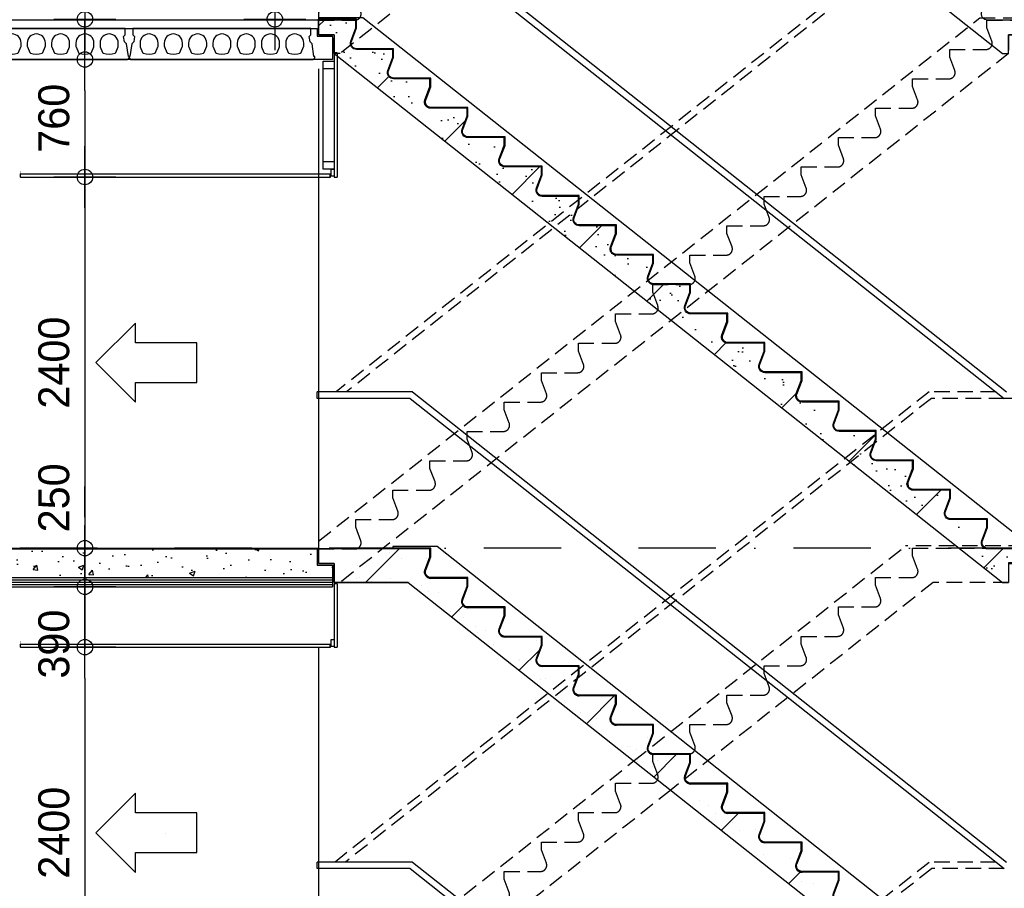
# Model space of a CAD drawing. Extents: x 0 to 140000, y 0 to 84100.
# Tile 90 of 105: x 112482 to 118847, y 49515 to 55132. Entities that reach past the tile are written whole.
import ezdxf
from ezdxf.enums import TextEntityAlignment as Align

# ---------------------------------------------------------------- set-up
doc = ezdxf.new("R2010")
doc.units = 0
doc.header["$LTSCALE"] = 100
doc.header["$MEASUREMENT"] = 0
doc.header["$PDMODE"] = 35
doc.header["$PDSIZE"] = 5
for name, pattern in [('B0201', [50, 31.25, -6.25, 6.25, -6.25]), ('DASHDOT', [1, 0.5, -0.25, 0, -0.25]), ('DASHEDX2', [1.5, 1, -0.5])]:
    doc.linetypes.add(name, pattern=pattern)
doc.layers.get('0').update_dxf_attribs({"linetype": 'CONTINUOUS'})
doc.layers.get('DEFPOINTS').update_dxf_attribs({"linetype": 'CONTINUOUS'})
for name, color, linetype in [('AA24----_TRAPPEN', 1, 'CONTINUOUS'), ('AA28----_ARCEER', 2, 'CONTINUOUS'), ('AL$0A---_WIJZIGINGEN', 2, 'CONTINUOUS'), ('AL$7A---_STRAMIEN', 42, 'B0201'), ('AL23----_VLOEREN', 7, 'CONTINUOUS'), ('AL24----_TRAPPEN', 2, 'CONTINUOUS'), ('AL24MH--_METAAL', 2, 'CONTINUOUS'), ('AL28----_KONSTRUKTIE', 3, 'CONTINUOUS'), ('AL43----_VLOERAFW', 1, 'CONTINUOUS'), ('AL45----_PLAFONDAFW', 7, 'CONTINUOUS'), ('AM$1A---_ALGEMEEN', 1, 'CONTINUOUS'), ('AT$0A---_WIJZIGINGEN', 7, 'CONTINUOUS')]:
    doc.layers.add(name, color=color, linetype=linetype)
doc.styles.add('03_AT', font='B-GBP')
doc.styles.add('B-01', font='b-gbp')
doc.dimstyles.new('BV100-18', dxfattribs={"dimscale": 100, "dimtxt": 2, "dimasz": 2, "dimexe": 3, "dimexo": 3, "dimgap": 1, "dimtad": 1, "dimdec": 0, "dimzin": 0, "dimtxsty": 'B-01', "dimblk": 'TOD', "dimcen": 1, "dimdle": 1.25, "dimse1": 1, "dimse2": 1, "dimclrd": 1, "dimclre": 1, "dimclrt": 1, "dimazin": 3, "dimtfac": 0.5, "dimtdec": 0, "dimtix": 1, "dimtmove": 0, "dimatfit": 3, "dimtolj": 1, "dimtzin": 0})

# ---------------------------------------------------------------- blocks, each defined once
blk = doc.blocks.new('18')
at = {"layer": 'AL24----_TRAPPEN', "color": 1}
for p, q in [((0, 15), (0, 0)), ((285.7, 15), (0, 15)), ((4560, -3368.6), (285.7, 15)), ((4560, -3368.6), (4560, -3420))]:
    blk.add_line(p, q, dxfattribs=at)
at = {"layer": 'AL24----_TRAPPEN', "color": 0}
for p, q in [((100, -215.8), (4420, -3635.8)), ((4560, -3420), (4560, -3515)), ((4460, -3515), (4460, -3635.8)), ((4460, -3515), (4560, -3515)), ((4420, -3635.8), (4460, -3635.8))]:
    blk.add_line(p, q, dxfattribs=at)
at = {"layer": 'AL24----_TRAPPEN', "color": 1}
for points in [[(245.1, -185, -0.520335), (212.2, -138.1), (245, -50.9), (245, 5), (245, 5), (245, 5), (0, 5)], [(485.1, -375, -0.520335), (452.2, -328.1), (485, -240.9), (485, -190), (485, -185), (480, -185), (245.1, -185)], [(725.1, -565, -0.520335), (692.2, -518.1), (725, -430.9), (725, -380), (725, -375), (720, -375), (485.1, -375)], [(965.1, -755, -0.520335), (932.2, -708.1), (965, -620.9), (965, -570), (965, -565), (960, -565), (725.1, -565)], [(1205.1, -945, -0.520335), (1172.2, -898.1), (1205, -810.9), (1205, -760), (1205, -755), (1200, -755), (965.1, -755)], [(1445.1, -1135, -0.520335), (1412.2, -1088.1), (1445, -1000.9), (1445, -950), (1445, -945), (1440, -945), (1205.1, -945)], [(1685.1, -1325, -0.520335), (1652.2, -1278.1), (1685, -1190.9), (1685, -1140), (1685, -1135), (1680, -1135), (1445.1, -1135)], [(1925.1, -1515, -0.520335), (1892.2, -1468.1), (1925, -1380.9), (1925, -1330), (1925, -1325), (1920, -1325), (1685.1, -1325)], [(2165.1, -1705, -0.520335), (2132.2, -1658.1), (2165, -1570.9), (2165, -1520), (2165, -1515), (2160, -1515), (1925.1, -1515)], [(2405.1, -1895, -0.520335), (2372.2, -1848.1), (2405, -1760.9), (2405, -1710), (2405, -1705), (2400, -1705), (2165.1, -1705)], [(2645.1, -2085, -0.520335), (2612.2, -2038.1), (2645, -1950.9), (2645, -1900), (2645, -1895), (2640, -1895), (2405.1, -1895)], [(2885.1, -2275, -0.520335), (2852.2, -2228.1), (2885, -2140.9), (2885, -2090), (2885, -2085), (2880, -2085), (2645.1, -2085)], [(3125.1, -2465, -0.520335), (3092.2, -2418.1), (3125, -2330.9), (3125, -2280), (3125, -2275), (3120, -2275), (2885.1, -2275)], [(3365.1, -2655, -0.520335), (3332.2, -2608.1), (3365, -2520.9), (3365, -2470), (3365, -2465), (3360, -2465), (3125.1, -2465)], [(3605.1, -2845, -0.520335), (3572.2, -2798.1), (3605, -2710.9), (3605, -2660), (3605, -2655), (3600, -2655), (3365.1, -2655)], [(3845.1, -3035, -0.520335), (3812.2, -2988.1), (3845, -2900.9), (3845, -2850), (3845, -2845), (3840, -2845), (3605.1, -2845)], [(4085.1, -3225, -0.520335), (4052.2, -3178.1), (4085, -3090.9), (4085, -3040), (4085, -3035), (4080, -3035), (3845.1, -3035)], [(4325.1, -3415, -0.520335), (4292.2, -3368.1), (4325, -3280.9), (4325, -3230), (4325, -3225), (4320, -3225), (4085.1, -3225)], [(4560, -3415, -0.520335), (4560, -3415), (4560, -3415), (4560, -3415), (4560, -3415), (4560, -3415), (4325.1, -3415)]]:
    blk.add_lwpolyline(points, format="xyb", dxfattribs=at)
at = {"layer": 'AL24----_TRAPPEN', "color": 0}
blk.add_lwpolyline([(240, 0), (0, 0), (0, -95), (100, -95), (100, -215.8)], dxfattribs=at)
for points in [[(480, -190), (245.1, -190, -0.520567), (207.5, -136.3), (240, -50), (240, 0)], [(720, -380), (485.1, -380, -0.520567), (447.5, -326.3), (480, -240), (480, -190)], [(960, -570), (725.1, -570, -0.520567), (687.5, -516.3), (720, -430), (720, -380)], [(1200, -760), (965.1, -760, -0.520567), (927.5, -706.3), (960, -620), (960, -570)], [(1440, -950), (1205.1, -950, -0.520567), (1167.5, -896.3), (1200, -810), (1200, -760)], [(1680, -1140), (1445.1, -1140, -0.520567), (1407.5, -1086.3), (1440, -1000), (1440, -950)], [(1920, -1330), (1685.1, -1330, -0.520567), (1647.5, -1276.3), (1680, -1190), (1680, -1140)], [(2160, -1520), (1925.1, -1520, -0.520567), (1887.5, -1466.3), (1920, -1380), (1920, -1330)], [(2400, -1710), (2165.1, -1710, -0.520567), (2127.5, -1656.3), (2160, -1570), (2160, -1520)], [(2640, -1900), (2405.1, -1900, -0.520567), (2367.5, -1846.3), (2400, -1760), (2400, -1710)], [(2880, -2090), (2645.1, -2090, -0.520567), (2607.5, -2036.3), (2640, -1950), (2640, -1900)], [(3120, -2280), (2885.1, -2280, -0.520567), (2847.5, -2226.3), (2880, -2140), (2880, -2090)], [(3360, -2470), (3125.1, -2470, -0.520567), (3087.5, -2416.3), (3120, -2330), (3120, -2280)], [(3600, -2660), (3365.1, -2660, -0.520567), (3327.5, -2606.3), (3360, -2520), (3360, -2470)], [(3840, -2850), (3605.1, -2850, -0.520567), (3567.5, -2796.3), (3600, -2710), (3600, -2660)], [(4080, -3040), (3845.1, -3040, -0.520567), (3807.5, -2986.3), (3840, -2900), (3840, -2850)], [(4320, -3230), (4085.1, -3230, -0.520567), (4047.5, -3176.3), (4080, -3090), (4080, -3040)], [(4560, -3420), (4325.1, -3420, -0.520567), (4287.5, -3366.3), (4320, -3280), (4320, -3230)]]:
    blk.add_lwpolyline(points, format="xyb", dxfattribs=at)
blk = doc.blocks.new('16EEN')
at = {"layer": 'AL24----_TRAPPEN', "color": 1, "linetype": 'DASHEDX2'}
for p, q in [((4560, 3060), (3794.3, 3060)), ((3840, 3045), (3840, 3045)), ((3973.7, 2824.2), (3973.7, 2824.2)), ((0, 56.4), (0, 20))]:
    blk.add_line(p, q, dxfattribs=at)
for points in [[(0, 56.4), (2039.9, 1671.3), (3794.3, 3060)], [(4560, 3060), (4560, 3060), (4560, 3060), (4560, 2950), (4460, 2950), (4460, 2824.2), (3973.7, 2824.2)], [(3973.7, 2824.2), (2278.7, 1482.3), (358.6, -37.7)], [(358.6, -37.7), (140, -210.8), (100, -210.8), (100, -90), (0, -90), (0, 20)]]:
    blk.add_lwpolyline(points, dxfattribs=at)
blk.add_lwpolyline([(0, 5), (234.9, 5, 0.227792), (266.1, 20, 0.261738), (272.5, 58.7), (240, 145), (240, 195), (474.9, 195, 0.520567), (512.5, 248.7), (480, 335), (480, 385), (714.9, 385, 0.520567), (752.5, 438.7), (720, 525), (720, 575), (954.9, 575, 0.520567), (992.5, 628.7), (960, 715), (960, 765), (1194.9, 765, 0.520567), (1232.5, 818.7), (1200, 905), (1200, 955), (1434.9, 955, 0.520567), (1472.5, 1008.7), (1440, 1095), (1440, 1145), (1674.9, 1145, 0.520567), (1712.5, 1198.7), (1680, 1285), (1680, 1335), (1914.9, 1335, 0.322881), (1952.8, 1362.4, 0.16924), (1952.5, 1388.7), (1920, 1475), (1920, 1525), (2154.9, 1525, 0.311297), (2192.3, 1550.8, 0.180087), (2192.5, 1578.7), (2160, 1665), (2160, 1715), (2394.9, 1715, 0.520567), (2432.5, 1768.7), (2400, 1855), (2400, 1905), (2634.9, 1905, 0.520567), (2672.5, 1958.7), (2640, 2045), (2640, 2095), (2874.9, 2095, 0.520567), (2912.5, 2148.7), (2880, 2235), (2880, 2285), (3114.9, 2285, 0.520567), (3152.5, 2338.7), (3120, 2425), (3120, 2475), (3354.9, 2475, 0.520567), (3392.5, 2528.7), (3360, 2615), (3360, 2665), (3594.9, 2665, 0.520567), (3632.5, 2718.7), (3600, 2805), (3600, 2855), (3834.9, 2855, 0.520567), (3872.5, 2908.7), (3840, 2995), (3840, 3045), (4560, 3045)], format="xyb", dxfattribs=at)
blk = doc.blocks.new('TOD')
for p, q in [((0, -1), (0, 1)), ((-1, 0), (1, 0))]:
    blk.add_line(p, q)
blk.add_circle((0, 0), 0.25)
blk = doc.blocks.new('*D134')
at = {"color": 1, "linetype": 'BYBLOCK'}
blk.add_line((112604, 57334.7), (112604, 55334.7), dxfattribs=at)
at = {"layer": 'DEFPOINTS', "color": 0, "linetype": 'BYBLOCK'}
for p in [(112404, 57534.7), (112404, 55134.7), (112604, 55134.7)]:
    blk.add_point(p, dxfattribs=at)
at = {"color": 1, "linetype": 'BYBLOCK', "xscale": 200, "yscale": 200, "zscale": 200}
for p, rotation in [((112604, 57534.7), 90), ((112604, 55134.7), 270)]:
    blk.add_blockref('TOD', p, dxfattribs=dict(at, rotation=rotation))
at = {"color": 1, "linetype": 'BYBLOCK', "insert": (112404, 56334.7), "char_height": 200, "attachment_point": 5, "rotation": 90, "style": 'B-01'}
blk.add_mtext('\\A1;2400', dxfattribs=at)
blk = doc.blocks.new('*D135')
at = {"color": 1, "linetype": 'BYBLOCK'}
blk.add_line((112604, 53914.7), (112604, 51914.7), dxfattribs=at)
at = {"layer": 'DEFPOINTS', "color": 0, "linetype": 'BYBLOCK'}
for p in [(112404, 54114.7), (112404, 51714.7), (112604, 51714.7)]:
    blk.add_point(p, dxfattribs=at)
at = {"color": 1, "linetype": 'BYBLOCK', "xscale": 200, "yscale": 200, "zscale": 200}
for p, rotation in [((112604, 54114.7), 90), ((112604, 51714.7), 270)]:
    blk.add_blockref('TOD', p, dxfattribs=dict(at, rotation=rotation))
at = {"color": 1, "linetype": 'BYBLOCK', "insert": (112404, 52914.7), "char_height": 200, "attachment_point": 5, "rotation": 90, "style": 'B-01'}
blk.add_mtext('\\A1;2400', dxfattribs=at)
blk = doc.blocks.new('*D136')
at = {"color": 1, "linetype": 'BYBLOCK'}
for p, q in [((112604, 51914.7), (112604, 52114.7)), ((112604, 51714.7), (112604, 51464.7)), ((112604, 51714.7), (112604, 51464.7)), ((112604, 51264.7), (112604, 51064.7))]:
    blk.add_line(p, q, dxfattribs=at)
at = {"layer": 'DEFPOINTS', "color": 0, "linetype": 'BYBLOCK'}
for p in [(112404, 51714.7), (112604, 51464.7), (112604, 51464.7)]:
    blk.add_point(p, dxfattribs=at)
at = {"color": 1, "linetype": 'BYBLOCK', "xscale": 200, "yscale": 200, "zscale": 200}
for p, rotation in [((112604, 51714.7), 270), ((112604, 51464.7), 90)]:
    blk.add_blockref('TOD', p, dxfattribs=dict(at, rotation=rotation))
at = {"color": 1, "linetype": 'BYBLOCK', "insert": (112404, 52040.2), "char_height": 200, "attachment_point": 5, "rotation": 90, "style": 'B-01'}
blk.add_mtext('\\A1;250', dxfattribs=at)
blk = doc.blocks.new('*D137')
at = {"color": 1, "linetype": 'BYBLOCK'}
for p, q in [((112604, 51664.7), (112604, 51864.7)), ((112604, 51464.7), (112604, 51074.7)), ((112604, 51464.7), (112604, 51074.7)), ((112604, 50874.7), (112604, 50674.7))]:
    blk.add_line(p, q, dxfattribs=at)
at = {"layer": 'DEFPOINTS', "color": 0, "linetype": 'BYBLOCK'}
for p in [(112804, 51464.7), (112604, 51074.7), (112804, 51074.7)]:
    blk.add_point(p, dxfattribs=at)
at = {"color": 1, "linetype": 'BYBLOCK', "xscale": 200, "yscale": 200, "zscale": 200}
for p, rotation in [((112604, 51464.7), 270), ((112604, 51074.7), 90)]:
    blk.add_blockref('TOD', p, dxfattribs=dict(at, rotation=rotation))
at = {"color": 1, "linetype": 'BYBLOCK', "insert": (112404, 51094.5), "char_height": 200, "attachment_point": 5, "rotation": 90, "style": 'B-01'}
blk.add_mtext('\\A1;390', dxfattribs=at)
blk = doc.blocks.new('*D138')
at = {"color": 1, "linetype": 'BYBLOCK'}
blk.add_line((112604, 50874.7), (112604, 48874.7), dxfattribs=at)
at = {"layer": 'DEFPOINTS', "color": 0, "linetype": 'BYBLOCK'}
for p in [(112404, 51074.7), (112404, 48674.7), (112604, 48674.7)]:
    blk.add_point(p, dxfattribs=at)
at = {"color": 1, "linetype": 'BYBLOCK', "xscale": 200, "yscale": 200, "zscale": 200}
for p, rotation in [((112604, 51074.7), 90), ((112604, 48674.7), 270)]:
    blk.add_blockref('TOD', p, dxfattribs=dict(at, rotation=rotation))
at = {"color": 1, "linetype": 'BYBLOCK', "insert": (112404, 49874.7), "char_height": 200, "attachment_point": 5, "rotation": 90, "style": 'B-01'}
blk.add_mtext('\\A1;2400', dxfattribs=at)
blk = doc.blocks.new('18A')
at = {"layer": 'AL24----_TRAPPEN', "color": 1, "linetype": 'DASHEDX2'}
for p, q in [((0, -3368.6), (4274.3, 15)), ((4274.3, 15), (4274.3, 15)), ((4460, -215.8), (140, -3635.8)), ((4460, -215.8), (4460, -215.8)), ((0, -3368.6), (0, -3368.6))]:
    blk.add_line(p, q, dxfattribs=at)
for points in [[(4274.3, 15), (4274.3, 15), (4560, 15), (4560, 15), (4560, -95), (4460, -95), (4460, -215.8), (4460, -215.8)], [(140, -3635.8), (140, -3635.8), (100, -3635.8), (100, -3515), (0, -3515), (0, -3368.6)]]:
    blk.add_lwpolyline(points, dxfattribs=at)
blk.add_lwpolyline([(0, -3420), (234.9, -3420, 0.227792), (266.1, -3405, 0.261738), (272.5, -3366.3), (240, -3280), (240, -3230), (474.9, -3230, 0.520567), (512.5, -3176.3), (480, -3090), (480, -3040), (714.9, -3040, 0.520567), (752.5, -2986.3), (720, -2900), (720, -2850), (954.9, -2850, 0.520567), (992.5, -2796.3), (960, -2710), (960, -2660), (1194.9, -2660, 0.520567), (1232.5, -2606.3), (1200, -2520), (1200, -2470), (1434.9, -2470, 0.520567), (1472.5, -2416.3), (1440, -2330), (1440, -2280), (1674.9, -2280, 0.520567), (1712.5, -2226.3), (1680, -2140), (1680, -2090), (1914.9, -2090, 0.520567), (1952.5, -2036.3), (1920, -1950), (1920, -1900), (2154.9, -1900, 0.322881), (2192.8, -1872.6, 0.16924), (2192.5, -1846.3), (2160, -1760), (2160, -1710), (2394.9, -1710, 0.311297), (2432.3, -1684.2, 0.180087), (2432.5, -1656.3), (2400, -1570), (2400, -1520), (2634.9, -1520, 0.520567), (2672.5, -1466.3), (2640, -1380), (2640, -1330), (2874.9, -1330, 0.520567), (2912.5, -1276.3), (2880, -1190), (2880, -1140), (3114.9, -1140, 0.520567), (3152.5, -1086.3), (3120, -1000), (3120, -950), (3354.9, -950, 0.520567), (3392.5, -896.3), (3360, -810), (3360, -760), (3594.9, -760, 0.520567), (3632.5, -706.3), (3600, -620), (3600, -570), (3834.9, -570, 0.520567), (3872.5, -516.3), (3840, -430), (3840, -380), (4074.9, -380, 0.520567), (4112.5, -326.3), (4080, -240), (4080, -190), (4314.9, -190, 0.322889), (4352.8, -162.6, 0.169233), (4352.5, -136.3), (4320, -50), (4320, 0), (4560, 0)], format="xyb", dxfattribs=at)
blk = doc.blocks.new('*D151')
at = {"color": 1, "linetype": 'BYBLOCK'}
blk.add_line((112904, 54674.7), (112904, 54314.7), dxfattribs=at)
at = {"layer": 'DEFPOINTS', "color": 0, "linetype": 'BYBLOCK'}
for p in [(112326.5, 54874.7), (112426.5, 54114.7), (112904, 54114.7)]:
    blk.add_point(p, dxfattribs=at)
at = {"color": 1, "linetype": 'BYBLOCK', "xscale": 200, "yscale": 200, "zscale": 200}
for p, rotation in [((112904, 54874.7), 90), ((112904, 54114.7), 270)]:
    blk.add_blockref('TOD', p, dxfattribs=dict(at, rotation=rotation))
at = {"color": 1, "linetype": 'BYBLOCK', "insert": (112704, 54494.7), "char_height": 200, "attachment_point": 5, "rotation": 90, "style": 'B-01'}
blk.add_mtext('\\A1;760', dxfattribs=at)
blk = doc.blocks.new('*D152')
at = {"color": 1, "linetype": 'BYBLOCK'}
for p, q in [((112904, 55334.7), (112904, 55534.7)), ((112904, 54874.7), (112904, 55134.7)), ((112904, 54874.7), (112904, 55134.7)), ((112904, 54674.7), (112904, 54474.7))]:
    blk.add_line(p, q, dxfattribs=at)
at = {"layer": 'DEFPOINTS', "color": 0, "linetype": 'BYBLOCK'}
for p in [(112904, 55134.7), (113044, 55134.7), (113044, 54874.7)]:
    blk.add_point(p, dxfattribs=at)
at = {"color": 1, "linetype": 'BYBLOCK', "xscale": 200, "yscale": 200, "zscale": 200}
for p, rotation in [((112904, 55134.7), 270), ((112904, 54874.7), 90)]:
    blk.add_blockref('TOD', p, dxfattribs=dict(at, rotation=rotation))
at = {"color": 1, "linetype": 'BYBLOCK', "insert": (112704, 55416.7), "char_height": 200, "attachment_point": 5, "rotation": 90, "style": 'B-01'}
blk.add_mtext('\\A1;260', dxfattribs=at)
blk = doc.blocks.new('N110200A_8790002')
blk.add_lwpolyline([(590, 0), (600, 10), (600, 20), (595, 20), (583.485281, 100.60303), (569.343146, 114.745166), (564.393398, 149.393398), (575, 160), (575, 200), (-575, 200), (-575, 160), (-564.393398, 149.393398), (-569.343146, 114.745166), (-583.485281, 100.60303), (-595, 20), (-600, 20), (-600, 10), (-590, 0)], close=True)
for points in [[(-529.5, 106.5), (-529.5, 86.873683, 0.099699), (-528.330573, 81.0672), (-513.225136, 45.08727, 0.216278), (-508.981623, 41.155233, 0.162058), (-433.018377, 41.155233, 0.216278), (-428.774864, 45.08727), (-413.669427, 81.0672, 0.099699), (-412.5, 86.873683), (-412.5, 106.5, 1)], [(-372.5, 106.5), (-372.5, 86.873683, 0.099699), (-371.330573, 81.0672), (-356.225136, 45.08727, 0.216278), (-351.981623, 41.155233, 0.162058), (-276.018377, 41.155233, 0.216278), (-271.774864, 45.08727), (-256.669427, 81.0672, 0.099699), (-255.5, 86.873683), (-255.5, 106.5, 1)], [(-215.5, 106.5), (-215.5, 86.873683, 0.099699), (-214.330573, 81.0672), (-199.225136, 45.08727, 0.216278), (-194.981623, 41.155233, 0.162058), (-119.018377, 41.155233, 0.216278), (-114.774864, 45.08727), (-99.669427, 81.0672, 0.099699), (-98.5, 86.873683), (-98.5, 106.5, 1)], [(-58.5, 106.5), (-58.5, 86.873683, 0.099699), (-57.330573, 81.0672), (-42.225136, 45.08727, 0.216278), (-37.981623, 41.155233, 0.162058), (37.981623, 41.155233, 0.216278), (42.225136, 45.08727), (57.330573, 81.0672, 0.099699), (58.5, 86.873683), (58.5, 106.5, 1)], [(98.5, 106.5), (98.5, 86.873683, 0.099699), (99.669427, 81.0672), (114.774864, 45.08727, 0.216278), (119.018377, 41.155233, 0.162058), (194.981623, 41.155233, 0.216278), (199.225136, 45.08727), (214.330573, 81.0672, 0.099699), (215.5, 86.873683), (215.5, 106.5, 1)], [(255.5, 106.5), (255.5, 86.873683, 0.099699), (256.669427, 81.0672), (271.774864, 45.08727, 0.216278), (276.018377, 41.155233, 0.162058), (351.981623, 41.155233, 0.216278), (356.225136, 45.08727), (371.330573, 81.0672, 0.099699), (372.5, 86.873683), (372.5, 106.5, 1)], [(412.5, 106.5), (412.5, 86.873683, 0.099699), (413.669427, 81.0672), (428.774864, 45.08727, 0.216278), (433.018377, 41.155233, 0.162058), (508.981623, 41.155233, 0.216278), (513.225136, 45.08727), (528.330573, 81.0672, 0.099699), (529.5, 86.873683), (529.5, 106.5, 1)]]:
    blk.add_lwpolyline(points, format="xyb", close=True)
blk = doc.blocks.new('*D153')
at = {"color": 1, "linetype": 'BYBLOCK'}
blk.add_line((114131.5, 55946.6), (114131.5, 55334.7), dxfattribs=at)
at = {"layer": 'DEFPOINTS', "color": 0, "linetype": 'BYBLOCK'}
for p in [(114414.7, 56146.6), (114131.5, 55134.7), (114414.7, 55134.7)]:
    blk.add_point(p, dxfattribs=at)
at = {"color": 1, "linetype": 'BYBLOCK', "xscale": 200, "yscale": 200, "zscale": 200}
for p, rotation in [((114131.5, 56146.6), 90), ((114131.5, 55134.7), 270)]:
    blk.add_blockref('TOD', p, dxfattribs=dict(at, rotation=rotation))
at = {"color": 1, "linetype": 'BYBLOCK', "insert": (113931.5, 55640.6), "char_height": 200, "attachment_point": 5, "rotation": 90, "style": 'B-01'}
blk.add_mtext('\\A1;1012', dxfattribs=at)
blk = doc.blocks.new('AS00S005')
at = {"layer": 'AL$0A---_WIJZIGINGEN'}
blk.add_lwpolyline([(0, 0), (-5.12, -5.12), (-5.12, -2.56), (-13.06, -2.56), (-13.06, 2.56), (-5.12, 2.56), (-5.12, 5.12)], close=True, dxfattribs=at)
at = {"layer": 'AT$0A---_WIJZIGINGEN', "color": 3, "style": '03_AT'}
blk.add_attdef('NUMMER', text='', height=3.5, dxfattribs=at).set_placement((-8.98, -0.06), align=Align.MIDDLE)

msp = doc.modelspace()

# ---------------------------------------------------------------- hatches: boundary and pattern name
at = {"layer": 'AA24----_TRAPPEN'}
h = msp.add_hatch(dxfattribs=at)
h.set_pattern_fill('PREFAB3', color=1, scale=880, style=0)
h.set_pattern_definition([(0, (140.8, 387.2), (519.2, 378.4), [0, -211.2, 0, -281.6, 0, -492.8]), (10, (501.6, 792), (291.1806, 730.4603), [0, -545.6, 0, -123.2, 0, -466.4]), (20, (202.4, 704), (185.4513, 854.139), [0, -378.4, 0, -255.2, 0, -554.4]), (30, (545.6, 616), (20.883, 703.0296), [0, -492.8, 0, -624.8, 0, -448.8]), (40, (396, 528), (246.4736, 746.7323), [0, -360.8, 0, -290.4, 0, -501.6]), (50, (765.6, 440), (-135.5938, 550.3049), [0, -105.6, 0, -695.2, 0, -413.6]), (60, (598.4, 352), (-132.2086, 950.208), [0, -132, 0, -413.6, 0, -475.2]), (70, (387.2, 264), (-247.9574, 502.2987), [0, -246.4, 0, -281.6, 0, -642.4]), (80, (448.8, 176), (-300.8515, 624.9365), [0, -316.8, 0, -378.4]), (90, (827.2, 88), (-589.6, 404.8), [0, -484, 0, -272.8, 0, -642.4]), (100, (88, 176), (-533.1868, 236.6077), [0, -246.4, 0, -510.4, 0, -580.8]), (110, (176, 264), (-551.9752, 435.9014), [0, -422.4, 0, -334.4, 0, -466.4]), (120, (264, 352), (-784.9035, 268.2927), [0, -580.8, 0, -184.8, 0, -668.8]), (130, (352, 440), (-581.375, -5.353), [0, -334.4, 0, -123.2, 0, -686.4]), (140, (440, 528), (-914.1775, -117.458), [0, -96.8, 0, -510.4, 0, -422.4]), (150, (528, 616), (-707.5142, -292.6506), [0, -246.4, 0, -290.4, 0, -563.2]), (160, (616, 704), (-870.7687, -488.436), [0, -519.2, 0, -211.2, 0, -360.8]), (170, (704, 792), (-426.616, -443.0498), [0, -334.4, 0, -193.6, 0, -677.6]), (45, (0, 0), (-390.2777, 390.2777), [])])
edge = h.paths.add_edge_path()
edge.add_line((117774.7, 52609.6), (117774.7, 52659.6))
edge.add_line((117774.7, 52659.6), (117539.8, 52659.6))
edge.add_arc((117539.8, 52699.6), 40, 158.78874, 270, ccw=False)
edge.add_line((117502.5, 52714.1), (117534.7, 52799.6))
edge.add_line((117534.7, 52799.6), (117534.7, 52849.6))
edge.add_line((117534.7, 52849.6), (117299.8, 52849.6))
edge.add_arc((117299.8, 52889.6), 40, 158.78874, 270, ccw=False)
edge.add_line((117262.5, 52904.1), (117294.7, 52989.6))
edge.add_line((117294.7, 52989.6), (117294.7, 53039.6))
edge.add_line((117294.7, 53039.6), (117059.8, 53039.6))
edge.add_arc((117059.8, 53079.6), 40, 158.78874, 270, ccw=False)
edge.add_line((117022.5, 53094.1), (117054.7, 53179.6))
edge.add_line((117054.7, 53179.6), (117054.7, 53229.6))
edge.add_line((117054.7, 53229.6), (116819.8, 53229.6))
edge.add_arc((116819.8, 53269.6), 40, 158.78874, 270, ccw=False)
edge.add_line((116782.5, 53284.1), (116814.7, 53369.6))
edge.add_line((116814.7, 53369.6), (116814.7, 53419.6))
edge.add_line((116814.7, 53419.6), (116579.8, 53419.6))
edge.add_arc((116579.8, 53459.6), 40, 158.78874, 270, ccw=False)
edge.add_line((116542.5, 53474.1), (116574.7, 53559.6))
edge.add_line((116574.7, 53559.6), (116574.7, 53609.6))
edge.add_line((116574.7, 53609.6), (116339.8, 53609.6))
edge.add_arc((116339.8, 53649.6), 40, 158.78874, 270, ccw=False)
edge.add_line((116302.5, 53664.1), (116334.7, 53749.6))
edge.add_line((116334.7, 53749.6), (116334.7, 53799.6))
edge.add_line((116334.7, 53799.6), (116099.8, 53799.6))
edge.add_arc((116099.8, 53839.6), 40, 158.78874, 270, ccw=False)
edge.add_line((116062.5, 53854.1), (116094.7, 53939.6))
edge.add_line((116094.7, 53939.6), (116094.7, 53989.6))
edge.add_line((116094.7, 53989.6), (115859.8, 53989.6))
edge.add_arc((115859.8, 54029.6), 40, 158.78874, 270, ccw=False)
edge.add_line((115822.5, 54044.1), (115854.7, 54129.6))
edge.add_line((115854.7, 54129.6), (115854.7, 54179.6))
edge.add_line((115854.7, 54179.6), (115619.8, 54179.6))
edge.add_arc((115619.8, 54219.6), 40, 158.78874, 270, ccw=False)
edge.add_line((115582.5, 54234.1), (115614.7, 54319.6))
edge.add_line((115614.7, 54319.6), (115614.7, 54369.6))
edge.add_line((115614.7, 54369.6), (115379.8, 54369.6))
edge.add_arc((115379.8, 54409.6), 40, 158.78874, 270, ccw=False)
edge.add_line((115342.5, 54424.1), (115374.7, 54509.6))
edge.add_line((115374.7, 54509.6), (115374.7, 54559.6))
edge.add_line((115374.7, 54559.6), (115139.8, 54559.6))
edge.add_arc((115139.8, 54599.6), 40, 158.78874, 270, ccw=False)
edge.add_line((115102.5, 54614.1), (115134.7, 54699.6))
edge.add_line((115134.7, 54699.6), (115134.7, 54749.6))
edge.add_line((115134.7, 54749.6), (114899.8, 54749.6))
edge.add_arc((114899.8, 54789.6), 40, 158.78874, 270, ccw=False)
edge.add_line((114862.5, 54804.1), (114894.7, 54889.6))
edge.add_line((114894.7, 54889.6), (114894.7, 54939.6))
edge.add_line((114894.7, 54939.6), (114659.8, 54939.6))
edge.add_arc((114659.8, 54979.6), 40, 158.78874, 270, ccw=False)
edge.add_line((114622.5, 54994.1), (114654.7, 55079.6))
edge.add_line((114654.7, 55079.6), (114654.7, 55129.6))
edge.add_line((114654.7, 55129.6), (114414.7, 55129.6))
edge.add_line((114414.7, 55129.6), (114414.7, 55034.6))
edge.add_line((114414.7, 55034.6), (114514.7, 55034.6))
edge.add_line((114514.7, 55034.6), (114514.7, 54913.8))
edge.add_line((114514.7, 54913.8), (118834.7, 51493.8))
edge.add_line((118834.7, 51493.8), (118874.7, 51493.8))
edge.add_line((118874.7, 51493.8), (118874.7, 51614.6))
edge.add_line((118874.7, 51614.6), (118974.7, 51614.6))
edge.add_line((118974.7, 51614.6), (118974.7, 51709.6))
edge.add_line((118974.7, 51709.6), (118739.8, 51709.6))
edge.add_arc((118739.8, 51749.6), 40, 158.78874, 270, ccw=False)
edge.add_line((118702.5, 51764.1), (118734.7, 51849.6))
edge.add_line((118734.7, 51849.6), (118734.7, 51899.6))
edge.add_line((118734.7, 51899.6), (118499.8, 51899.6))
edge.add_arc((118499.8, 51939.6), 40, 158.78874, 270, ccw=False)
edge.add_line((118462.5, 51954.1), (118494.7, 52039.6))
edge.add_line((118494.7, 52039.6), (118494.7, 52089.6))
edge.add_line((118494.7, 52089.6), (118259.8, 52089.6))
edge.add_arc((118259.8, 52129.6), 40, 158.78874, 270, ccw=False)
edge.add_line((118222.5, 52144.1), (118254.7, 52229.6))
edge.add_line((118254.7, 52229.6), (118254.7, 52279.6))
edge.add_line((118254.7, 52279.6), (118019.8, 52279.6))
edge.add_arc((118019.8, 52319.6), 40, 158.78874, 270, ccw=False)
edge.add_line((117982.5, 52334.1), (118014.7, 52419.6))
edge.add_line((118014.7, 52419.6), (118014.7, 52469.6))
edge.add_line((118014.7, 52469.6), (117779.8, 52469.6))
edge.add_arc((117779.8, 52509.6), 40, 158.78874, 270, ccw=False)
edge.add_line((117742.5, 52524.1), (117774.7, 52609.6))
at = {"layer": 'AA28----_ARCEER'}
h = msp.add_hatch(dxfattribs=at)
h.set_pattern_fill('AR-CONC', color=1, scale=50, style=0)
h.set_pattern_definition([(50, (0, 0), (358.6301, -31.3761), [37.5, -412.5]), (355, (0, 0), (-69.3757, 376.0961), [30, -330]), (100.4514, (29.9, -2.6), (289.2547, 344.7198), [31.8701, -350.5711]), (46.1842, (0, 100), (533.6205, -82.7595), [56.25, -618.75]), (96.6356, (44.47, 93.1), (467.3314, 487.059), [47.8051, -525.8565]), (351.1842, (0, 100), (467.331, 487.0593), [45, -495]), (21, (50, 75), (298.4535, -201.30945), [37.5, -412.5]), (326, (50, 75), (121.6577, 362.575), [30, -330]), (71.4514, (74.87, 58.22), (420.1113, 161.26525), [31.8701, -350.5711]), (37.5, (0, 0), (6.07993, 166.44693), [0, -326, 0, -335, 0, -331.25]), (7.5, (0, 0), (131.53477, 197.20586), [0, -191, 0, -318.5, 0, -126.25]), (327.5, (-111.5, 0), (266.91122, -11.27744), [0, -125, 0, -390, 0, -517.5]), (317.5, (-161.5, 0), (291.5931, 50.0525), [0, -162.5, 0, -259, 0, -367.5])])
h.paths.add_polyline_path([(109916.7, 51709.7), (109716.7, 51709.7), (109716.7, 50874.7), (109916.7, 50874.7), (109916.7, 51464.7), (109916.7, 51524.7), (114504.7, 51524.7), (114504.7, 51604.6), (114404.7, 51604.6), (114404.7, 51709.7)])

# ---------------------------------------------------------------- linework, layer by layer
at = {"layer": 'AA24----_TRAPPEN', "color": 1}
for p, q in [((114623.4, 51708.4), (114623.4, 51708.4)), ((114718.8, 51493.8), (114934.6, 51709.7)), ((114872.4, 51688.7), (114872.4, 51688.7)), ((114952.8, 51650.4), (114952.8, 51650.4)), ((115109.9, 51649.2), (115109.9, 51649.2)), ((114668.1, 51600.6), (114668.1, 51600.6)), ((114658.5, 51521.6), (114658.5, 51521.6)), ((114678.2, 51526.5), (114678.2, 51526.5)), ((114757.9, 51498.7), (114757.9, 51498.7)), ((114879.2, 51520.1), (114879.2, 51520.1)), ((115003.6, 51496.9), (115003.6, 51496.9)), ((115106.7, 51520.3), (115106.7, 51520.3)), ((115077.6, 51471.2), (115077.6, 51471.2)), ((115125.2, 51432.6), (115125.2, 51432.6)), ((115187.3, 51425.7), (115187.3, 51425.7)), ((115268.2, 51306.4), (115268.2, 51306.4)), ((115276.4, 51270.8), (115349.3, 51343.8)), ((115327, 51306.2), (115327, 51306.2)), ((115349.8, 51267.3), (115349.8, 51267.3)), ((115430.6, 51208.3), (115430.6, 51208.3)), ((115491.8, 51180.3), (115491.8, 51180.3)), ((115442.5, 51170.6), (115442.5, 51170.6)), ((115822.4, 51119.4), (115822.4, 51119.4)), ((115825, 51138.7), (115825, 51138.7)), ((115544, 51092.8), (115544, 51092.8)), ((115712, 50925.9), (115842, 51055.9)), ((115706, 50986.8), (115706, 50986.8)), ((115713.4, 50998), (115713.4, 50998)), ((115953.4, 50948.1), (115953.4, 50948.1)), ((115847.6, 50867.3), (115847.6, 50867.3)), ((115879, 50870.3), (115879, 50870.3)), ((116147.7, 50581), (116326.3, 50759.7)), ((116316.6, 50748.6), (116316.6, 50748.6)), ((116006.6, 50729.1), (116006.6, 50729.1)), ((116010.4, 50714.4), (116010.4, 50714.4)), ((116109.1, 50650.1), (116109.1, 50650.1)), ((116214.2, 50615), (116214.2, 50615)), ((116539.8, 50492.5), (116539.8, 50492.5)), ((116411.4, 50432.1), (116411.4, 50432.1)), ((116431, 50434.4), (116431, 50434.4)), ((116469.3, 50412.4), (116469.3, 50412.4)), ((116532.8, 50453.5), (116532.8, 50453.5)), ((116583.4, 50236.1), (116726.9, 50379.7)), ((116715.6, 50348.3), (116715.6, 50348.3)), ((116474.1, 50345.6), (116474.1, 50345.6)), ((116476.8, 50336), (116476.8, 50336)), ((116570, 50302.1), (116570, 50302.1)), ((116604.7, 50343.2), (116604.7, 50343.2)), ((116629, 50290.9), (116629, 50290.9)), ((116664.1, 50341), (116664.1, 50341)), ((117028.7, 50176.8), (117028.7, 50176.8)), ((116746.8, 50108.7), (116746.8, 50108.7)), ((116879.1, 50084.8), (116879.1, 50084.8)), ((116936.6, 50049.8), (116936.6, 50049.8)), ((116982.9, 49998.5), (116982.9, 49998.5)), ((117019, 49891.2), (117127.4, 49999.7)), ((116943.2, 49957.6), (116943.2, 49957.6)), ((117092, 49938.8), (117092, 49938.8)), ((117135.8, 49891.9), (117135.8, 49891.9)), ((117238.2, 49898.7), (117238.2, 49898.7)), ((117292.5, 49736.9), (117292.5, 49736.9)), ((117462.5, 49707.7), (117462.5, 49707.7)), ((117496.1, 49654.2), (117496.1, 49654.2)), ((117454.7, 49546.4), (117529.4, 49621)), ((117534.9, 49562.6), (117534.9, 49562.6)), ((117612.3, 49548.2), (117612.3, 49548.2))]:
    msp.add_line(p, q, dxfattribs=at)
at = {"layer": 'AL$7A---_STRAMIEN', "color": 1, "linetype": 'DASHDOT', "ltscale": 10}
msp.add_line((130984.9, 51714.7), (9173.5, 51714.7), dxfattribs=at)
at = {"layer": 'AL23----_VLOEREN'}
for p, q in [((114414.7, 55034.7), (114414.7, 55084.7)), ((114414.7, 51614.7), (114414.7, 51614.7)), ((114514.7, 51493.8), (114514.7, 51614.6)), ((114534.7, 51483.8), (114514.7, 51483.8))]:
    msp.add_line(p, q, dxfattribs=at)
at = {"layer": 'AL23----_VLOEREN', "color": 3}
for p, q in [((109916.7, 51524.7), (114504.7, 51524.7)), ((109916.7, 51464.7), (114504.7, 51464.7))]:
    msp.add_line(p, q, dxfattribs=at)
at = {"layer": 'AL23----_VLOEREN', "color": 8}
for p, q in [((109916.7, 51509.7), (114504.7, 51509.7)), ((109916.7, 51494.7), (114504.7, 51494.7)), ((109916.7, 51479.7), (114504.7, 51479.7))]:
    msp.add_line(p, q, dxfattribs=at)
at = {"layer": 'AL23----_VLOEREN', "color": 3}
for points in [[(109716.7, 55074.7), (114404.7, 55074.7), (114404.7, 55024.7), (114504.7, 55024.7), (114504.7, 54874.7), (109926.7, 54874.7)], [(109916.7, 51709.7), (114404.7, 51709.7), (114404.7, 51604.6), (114504.7, 51604.6), (114504.7, 51464.7)]]:
    msp.add_lwpolyline(points, dxfattribs=at)
at = {"layer": 'AL24----_TRAPPEN', "color": 7}
msp.add_line((114414.7, 55129.6), (109716.7, 55129.7), dxfattribs=at)
at = {"layer": 'AL24----_TRAPPEN'}
for p, q in [((115134.7, 51709.7), (114414.7, 51709.7)), ((114414.7, 51709.7), (114414.7, 51614.7)), ((115134.7, 51659.7), (115134.7, 51709.7)), ((115102.5, 51574.1), (115134.7, 51659.7)), ((114414.7, 51614.7), (114514.7, 51614.7)), ((114514.7, 51614.7), (114514.7, 51493.8)), ((114514.7, 51493.8), (114994.7, 51493.8)), ((114994.7, 51493.8), (118834.7, 48453.8)), ((115374.7, 51519.7), (115139.8, 51519.7)), ((115374.7, 51469.7), (115374.7, 51519.7)), ((115342.5, 51384.1), (115374.7, 51469.7)), ((115614.7, 51329.7), (115379.8, 51329.7)), ((115614.7, 51279.7), (115614.7, 51329.7)), ((115582.5, 51194.1), (115614.7, 51279.7)), ((115854.7, 51139.7), (115619.8, 51139.7)), ((115854.7, 51089.7), (115854.7, 51139.7)), ((115822.5, 51004.1), (115854.7, 51089.7)), ((116094.7, 50949.7), (115859.8, 50949.7)), ((116094.7, 50899.7), (116094.7, 50949.7)), ((116062.5, 50814.1), (116094.7, 50899.7)), ((116334.7, 50759.7), (116099.8, 50759.7)), ((116334.7, 50709.7), (116334.7, 50759.7)), ((116302.5, 50624.1), (116334.7, 50709.7)), ((116574.7, 50569.7), (116339.8, 50569.7)), ((116574.7, 50519.7), (116574.7, 50569.7)), ((116542.5, 50434.1), (116574.7, 50519.7)), ((116814.7, 50379.7), (116579.8, 50379.7)), ((116814.7, 50329.7), (116814.7, 50379.7)), ((116782.5, 50244.1), (116814.7, 50329.7)), ((117054.7, 50189.7), (116819.8, 50189.7)), ((117054.7, 50139.7), (117054.7, 50189.7)), ((117022.5, 50054.1), (117054.7, 50139.7)), ((117294.7, 49999.7), (117059.8, 49999.7)), ((117294.7, 49949.7), (117294.7, 49999.7)), ((117262.5, 49864.1), (117294.7, 49949.7)), ((117534.7, 49809.7), (117299.8, 49809.7)), ((117534.7, 49759.7), (117534.7, 49809.7)), ((117502.5, 49674.1), (117534.7, 49759.7)), ((117774.7, 49619.7), (117539.8, 49619.7)), ((117774.7, 49569.7), (117774.7, 49619.7)), ((117742.5, 49484.1), (117774.7, 49569.7))]:
    msp.add_line(p, q, dxfattribs=at)
at = {"layer": 'AL24----_TRAPPEN', "color": 1}
for p, q in [((114894.7, 51724.7), (114894.7, 51709.7)), ((115180.4, 51724.7), (114894.7, 51724.7)), ((118974.7, 48720.9), (115180.4, 51724.7))]:
    msp.add_line(p, q, dxfattribs=at)
at = {"layer": 'AL24----_TRAPPEN', "color": 0}
for q in [(114514.7, 51493.8), (118834.7, 48453.8)]:
    msp.add_line((114994.7, 51493.8), q, dxfattribs=at)
at = {"layer": 'AL24----_TRAPPEN'}
for points in [[(114514.7, 58333.8), (118834.7, 54913.8), (118874.7, 54913.8), (118874.7, 55034.6), (118974.7, 55034.6), (118974.7, 55129.6), (118739.8, 55129.6, -0.527303), (118702.5, 55184.1)], [(118974.7, 51709.6), (118739.8, 51709.6, -0.527303), (118702.5, 51764.1), (118734.7, 51849.6), (118734.7, 51899.6), (118499.8, 51899.6, -0.527303), (118462.5, 51954.1), (118494.7, 52039.6), (118494.7, 52089.6), (118259.8, 52089.6, -0.527303), (118222.5, 52144.1), (118254.7, 52229.6), (118254.7, 52279.6), (118019.8, 52279.6, -0.527303), (117982.5, 52334.1), (118014.7, 52419.6), (118014.7, 52469.6), (117779.8, 52469.6, -0.527303), (117742.5, 52524.1), (117774.7, 52609.6), (117774.7, 52659.6), (117539.8, 52659.6, -0.527303), (117502.5, 52714.1), (117534.7, 52799.6), (117534.7, 52849.6), (117299.8, 52849.6, -0.527303), (117262.5, 52904.1), (117294.7, 52989.6), (117294.7, 53039.6), (117059.8, 53039.6, -0.527303), (117022.5, 53094.1), (117054.7, 53179.6), (117054.7, 53229.6), (116819.8, 53229.6, -0.527303), (116782.5, 53284.1), (116814.7, 53369.6), (116814.7, 53419.6), (116579.8, 53419.6, -0.527303), (116542.5, 53474.1), (116574.7, 53559.6), (116574.7, 53609.6), (116339.8, 53609.6, -0.527303), (116302.5, 53664.1), (116334.7, 53749.6), (116334.7, 53799.6), (116099.8, 53799.6, -0.527303), (116062.5, 53854.1), (116094.7, 53939.6), (116094.7, 53989.6), (115859.8, 53989.6, -0.527303), (115822.5, 54044.1), (115854.7, 54129.6), (115854.7, 54179.6), (115619.8, 54179.6, -0.527303), (115582.5, 54234.1), (115614.7, 54319.6), (115614.7, 54369.6), (115379.8, 54369.6, -0.527303), (115342.5, 54424.1), (115374.7, 54509.6), (115374.7, 54559.6), (115139.8, 54559.6, -0.527303), (115102.5, 54614.1), (115134.7, 54699.6), (115134.7, 54749.6), (114899.8, 54749.6, -0.527303), (114862.5, 54804.1), (114894.7, 54889.6), (114894.7, 54939.6), (114659.8, 54939.6, -0.527303), (114622.5, 54994.1), (114654.7, 55079.6), (114654.7, 55129.6), (114414.7, 55129.6), (114414.7, 55034.6), (114514.7, 55034.6), (114514.7, 54913.8), (118834.7, 51493.8), (118874.7, 51493.8)]]:
    msp.add_lwpolyline(points, format="xyb", dxfattribs=at)
msp.add_lwpolyline([(114414.7, 55129.6), (114414.7, 55034.7), (114514.7, 55034.6), (114514.7, 54913.8)], dxfattribs=at)
at = {"layer": 'AL24----_TRAPPEN', "color": 0}
msp.add_lwpolyline([(115134.7, 51709.7), (114414.7, 51709.7), (114414.7, 51614.7), (114514.7, 51614.7), (114514.7, 51493.8)], dxfattribs=at)
at = {"layer": 'AL24----_TRAPPEN', "color": 1}
for points in [[(115139.8, 51524.7, -0.520335), (115106.9, 51571.6), (115139.7, 51658.7), (115139.7, 51714.7), (115139.7, 51714.7), (115139.7, 51714.7), (114894.7, 51714.7)], [(115379.8, 51334.7, -0.520335), (115346.9, 51381.6), (115379.7, 51468.7), (115379.7, 51519.7), (115379.7, 51524.7), (115374.7, 51524.7), (115139.8, 51524.7)], [(115619.8, 51144.7, -0.520335), (115586.9, 51191.6), (115619.7, 51278.7), (115619.7, 51329.7), (115619.7, 51334.7), (115614.7, 51334.7), (115379.8, 51334.7)], [(115859.8, 50954.7, -0.520335), (115826.9, 51001.6), (115859.7, 51088.7), (115859.7, 51139.7), (115859.7, 51144.7), (115854.7, 51144.7), (115619.8, 51144.7)], [(116099.8, 50764.7, -0.520335), (116066.9, 50811.6), (116099.7, 50898.7), (116099.7, 50949.7), (116099.7, 50954.7), (116094.7, 50954.7), (115859.8, 50954.7)], [(116339.8, 50574.7, -0.520335), (116306.9, 50621.6), (116339.7, 50708.7), (116339.7, 50759.7), (116339.7, 50764.7), (116334.7, 50764.7), (116099.8, 50764.7)], [(116579.8, 50384.7, -0.520335), (116546.9, 50431.6), (116579.7, 50518.7), (116579.7, 50569.7), (116579.7, 50574.7), (116574.7, 50574.7), (116339.8, 50574.7)], [(116819.8, 50194.7, -0.520335), (116786.9, 50241.6), (116819.7, 50328.7), (116819.7, 50379.7), (116819.7, 50384.7), (116814.7, 50384.7), (116579.8, 50384.7)], [(117059.8, 50004.7, -0.520335), (117026.9, 50051.6), (117059.7, 50138.7), (117059.7, 50189.7), (117059.7, 50194.7), (117054.7, 50194.7), (116819.8, 50194.7)], [(117299.8, 49814.7, -0.520335), (117266.9, 49861.6), (117299.7, 49948.7), (117299.7, 49999.7), (117299.7, 50004.7), (117294.7, 50004.7), (117059.8, 50004.7)], [(117539.8, 49624.7, -0.520335), (117506.9, 49671.6), (117539.7, 49758.7), (117539.7, 49809.7), (117539.7, 49814.7), (117534.7, 49814.7), (117299.8, 49814.7)], [(117779.8, 49434.7, -0.520335), (117746.9, 49481.6), (117779.7, 49568.7), (117779.7, 49619.7), (117779.7, 49624.7), (117774.7, 49624.7), (117539.8, 49624.7)]]:
    msp.add_lwpolyline(points, format="xyb", dxfattribs=at)
at = {"layer": 'AL24----_TRAPPEN', "color": 0}
for points in [[(115374.7, 51519.7), (115139.8, 51519.7, -0.520567), (115102.2, 51573.3), (115134.7, 51659.7), (115134.7, 51709.7)], [(115614.7, 51329.7), (115379.8, 51329.7, -0.520567), (115342.2, 51383.3), (115374.7, 51469.7), (115374.7, 51519.7)], [(115854.7, 51139.7), (115619.8, 51139.7, -0.520567), (115582.2, 51193.3), (115614.7, 51279.7), (115614.7, 51329.7)], [(116094.7, 50949.7), (115859.8, 50949.7, -0.520567), (115822.2, 51003.3), (115854.7, 51089.7), (115854.7, 51139.7)], [(116334.7, 50759.7), (116099.8, 50759.7, -0.520567), (116062.2, 50813.3), (116094.7, 50899.7), (116094.7, 50949.7)], [(116574.7, 50569.7), (116339.8, 50569.7, -0.520567), (116302.2, 50623.3), (116334.7, 50709.7), (116334.7, 50759.7)], [(116814.7, 50379.7), (116579.8, 50379.7, -0.520567), (116542.2, 50433.3), (116574.7, 50519.7), (116574.7, 50569.7)], [(117054.7, 50189.7), (116819.8, 50189.7, -0.520567), (116782.2, 50243.3), (116814.7, 50329.7), (116814.7, 50379.7)], [(117294.7, 49999.7), (117059.8, 49999.7, -0.520567), (117022.2, 50053.3), (117054.7, 50139.7), (117054.7, 50189.7)], [(117534.7, 49809.7), (117299.8, 49809.7, -0.520567), (117262.2, 49863.3), (117294.7, 49949.7), (117294.7, 49999.7)], [(117774.7, 49619.7), (117539.8, 49619.7, -0.520567), (117502.2, 49673.3), (117534.7, 49759.7), (117534.7, 49809.7)], [(118014.7, 49429.7), (117779.8, 49429.7, -0.520567), (117742.2, 49483.3), (117774.7, 49569.7), (117774.7, 49619.7)]]:
    msp.add_lwpolyline(points, format="xyb", dxfattribs=at)
at = {"layer": 'AL24----_TRAPPEN'}
for centre in [(115139.8, 51559.7), (115379.8, 51369.7), (115619.8, 51179.7), (115859.8, 50989.7), (116099.8, 50799.7), (116339.8, 50609.7), (116579.8, 50419.7), (116819.8, 50229.7), (117059.8, 50039.7), (117299.8, 49849.7), (117539.8, 49659.7)]:
    msp.add_arc(centre, 40, 158.78874, 270, dxfattribs=at)
at = {"layer": 'AL24MH--_METAAL'}
for p, q in [((114542, 56145.6), (118862, 52725.6)), ((114527.4, 56103.6), (118847.4, 52683.6)), ((115022, 52725.6), (114404.7, 52725.6)), ((114404.7, 52683.6), (114404.7, 52725.6)), ((115022, 52725.6), (118862, 49685.6)), ((115007.4, 52683.6), (114404.7, 52683.6)), ((115007.4, 52683.6), (118847.4, 49643.6)), ((118979.7, 52683.6), (118847.4, 52683.6)), ((115022, 49685.6), (114404.7, 49685.6)), ((114404.7, 49643.6), (114404.7, 49685.6)), ((115022, 49685.6), (118862, 46645.6)), ((115007.4, 49643.6), (114404.7, 49643.6)), ((115007.4, 49643.6), (118847.4, 46603.6))]:
    msp.add_line(p, q, dxfattribs=at)
at = {"layer": 'AL24MH--_METAAL', "color": 1, "linetype": 'DASHEDX2'}
for p, q in [((118820.9, 56124.6), (114527.4, 52725.6)), ((118862, 56103.6), (114595, 52725.6)), ((118361.1, 52725.6), (114521.1, 49685.6)), ((118794.3, 52725.6), (118361.1, 52725.6)), ((118375.7, 52683.6), (114588.7, 49685.6)), ((118847.4, 52683.6), (118375.7, 52683.6)), ((114521.1, 46645.6), (118361.1, 49685.6)), ((118794.3, 49685.6), (118361.1, 49685.6)), ((114535.7, 46603.6), (118375.7, 49643.6)), ((118847.4, 49643.6), (118375.7, 49643.6))]:
    msp.add_line(p, q, dxfattribs=at)
at = {"layer": 'AL28----_KONSTRUKTIE', "color": 0}
for p, q in [((114414.7, 58234.6), (114414.7, 55129.6)), ((114414.7, 54814.6), (114414.7, 51709.6)), ((114414.7, 51074.7), (114414.7, 48669.7))]:
    msp.add_line(p, q, dxfattribs=at)
at = {"layer": 'AL43----_VLOERAFW', "color": 1, "linetype": 'CONTINUOUS'}
msp.add_line((109716.7, 51714.7), (114414.7, 51714.7), dxfattribs=at)
at = {"layer": 'AL45----_PLAFONDAFW'}
for p, q in [((114514.7, 54916.9), (114514.7, 54114.7)), ((114534.7, 54916.9), (114514.7, 54916.9)), ((114534.7, 54916.9), (114534.7, 54114.7)), ((114444.7, 54164.7), (114444.7, 54814.7)), ((112487.8, 54114.7), (112487.8, 54134.7)), ((112487.8, 54134.7), (114490.1, 54134.7)), ((112487.8, 54134.7), (114490.1, 54134.7)), ((112487.8, 54114.7), (114490.1, 54114.7)), ((112487.8, 54114.7), (114490.1, 54114.7)), ((114490.1, 54114.7), (114490.1, 54134.7)), ((114514.7, 54114.7), (114534.7, 54114.7)), ((114514.7, 51483.8), (114514.7, 51074.7)), ((114534.7, 51483.8), (114534.7, 51074.7)), ((112487.8, 51074.7), (112487.8, 51094.7)), ((112487.8, 51094.7), (114490.1, 51094.7)), ((112487.8, 51074.7), (114490.1, 51074.7)), ((114490.1, 51074.7), (114490.1, 51094.7)), ((114514.7, 51074.7), (114534.7, 51074.7))]:
    msp.add_line(p, q, dxfattribs=at)
for points in [[(114514.7, 54814.7), (114444.7, 54814.7), (114444.7, 54864.7), (114514.7, 54864.7)], [(114514.7, 54164.7), (114444.7, 54164.7), (114444.7, 54214.7), (114514.7, 54214.7)], [(114514.7, 54119.7), (114496.7, 54119.7), (114496.7, 54164.7), (114514.7, 54164.7)], [(114514.7, 51079.7), (114496.7, 51079.7), (114496.7, 51124.7), (114514.7, 51124.7)]]:
    msp.add_lwpolyline(points, close=True, dxfattribs=at)
at = {"layer": 'AL45----_PLAFONDAFW', "const_width": 2}
for points in [[(112484.5, 54153.8), (112484.5, 54112.1), (112504.5, 54112.1)], [(114493.4, 54153.8), (114493.4, 54112.1), (114473.4, 54112.1)], [(112484.5, 51113.8), (112484.5, 51072.1), (112504.5, 51072.1)], [(114493.4, 51113.8), (114493.4, 51072.1), (114473.4, 51072.1)]]:
    msp.add_lwpolyline(points, dxfattribs=at)

# ---------------------------------------------------------------- block references
for name, p in [('18A', (114414.7, 58549.7)), ('18', (114414.7, 55129.7)), ('18A', (114414.7, 55129.7)), ('16EEN', (114414.7, 48669.7))]:
    msp.add_blockref(name, p)
ref = msp.add_blockref('AS00S005', (112975.2, 52914.7), dxfattribs=dict(xscale=-50, yscale=50, zscale=50))
ref.add_attrib('NUMMER', 'A', dxfattribs={"layer": 'AT$0A---_WIJZIGINGEN', "color": 3, "height": 3.5, "style": '03_AT'}).set_placement((113424.4, 52911.4), align=Align.MIDDLE)
ref = msp.add_blockref('AS00S005', (112975.2, 49874.7), dxfattribs=dict(xscale=-50, yscale=50, zscale=50))
ref.add_attrib('NUMMER', 'A', dxfattribs={"layer": 'AT$0A---_WIJZIGINGEN', "color": 3, "height": 3.5, "style": '03_AT'}).set_placement((113424.4, 49871.4), align=Align.MIDDLE)
at = {"layer": 'AL23----_VLOEREN'}
for p in [(112589.7, 54874.7), (113789.7, 54874.7)]:
    msp.add_blockref('N110200A_8790002', p, dxfattribs=at)

# ---------------------------------------------------------------- dimensions: what is measured, and where the dimension line sits
at = {"layer": 'AM$1A---_ALGEMEEN'}
for base, p1, p2, picture, middle in [((112904, 55134.7), (112704, 57534.7), (112704, 55134.7), '*D134', (112704, 56334.7)), ((112904, 51714.7), (112704, 54114.7), (112704, 51714.7), '*D135', (112704, 52914.7)), ((112904, 48674.7), (112704, 51074.7), (112704, 48674.7), '*D138', (112704, 49874.7))]:
    dim = msp.add_linear_dim(base=base, p1=p1, p2=p2, angle=90, dimstyle='BV100-18', dxfattribs=at)
    dim.commit()
    dim.dimension.update_dxf_attribs({"geometry": picture, "text_midpoint": middle, "insert": (300, 0)})
for base, p1, p2, picture, middle in [((114131.5, 55134.7), (114414.7, 56146.6), (114414.7, 55134.7), '*D153', (113931.5, 55640.6)), ((112904, 54114.7), (112326.5, 54874.7), (112426.5, 54114.7), '*D151', (112704, 54494.7))]:
    dim = msp.add_linear_dim(base=base, p1=p1, p2=p2, angle=90, dimstyle='BV100-18', dxfattribs=at)
    dim.commit()
    dim.dimension.update_dxf_attribs({"geometry": picture, "text_midpoint": middle})
dim = msp.add_linear_dim(base=(112904, 55134.7), p1=(113044, 54874.7), p2=(113044, 55134.7), angle=90, dimstyle='BV100-18', dxfattribs=at)
dim.commit()
dim.dimension.update_dxf_attribs({"geometry": '*D152', "text_midpoint": (112704, 55416.7), "dimtype": 160})
for base, p1, p2, picture, middle in [((112904, 51464.7), (112704, 51714.7), (112904, 51464.7), '*D136', (112704, 52040.2)), ((112904, 51074.7), (113104, 51464.7), (113104, 51074.7), '*D137', (112704, 51094.5))]:
    dim = msp.add_linear_dim(base=base, p1=p1, p2=p2, angle=90, dimstyle='BV100-18', dxfattribs=at)
    dim.commit()
    dim.dimension.update_dxf_attribs({"geometry": picture, "text_midpoint": middle, "dimtype": 160, "insert": (300, 0)})

doc.saveas('drawing.dxf')
